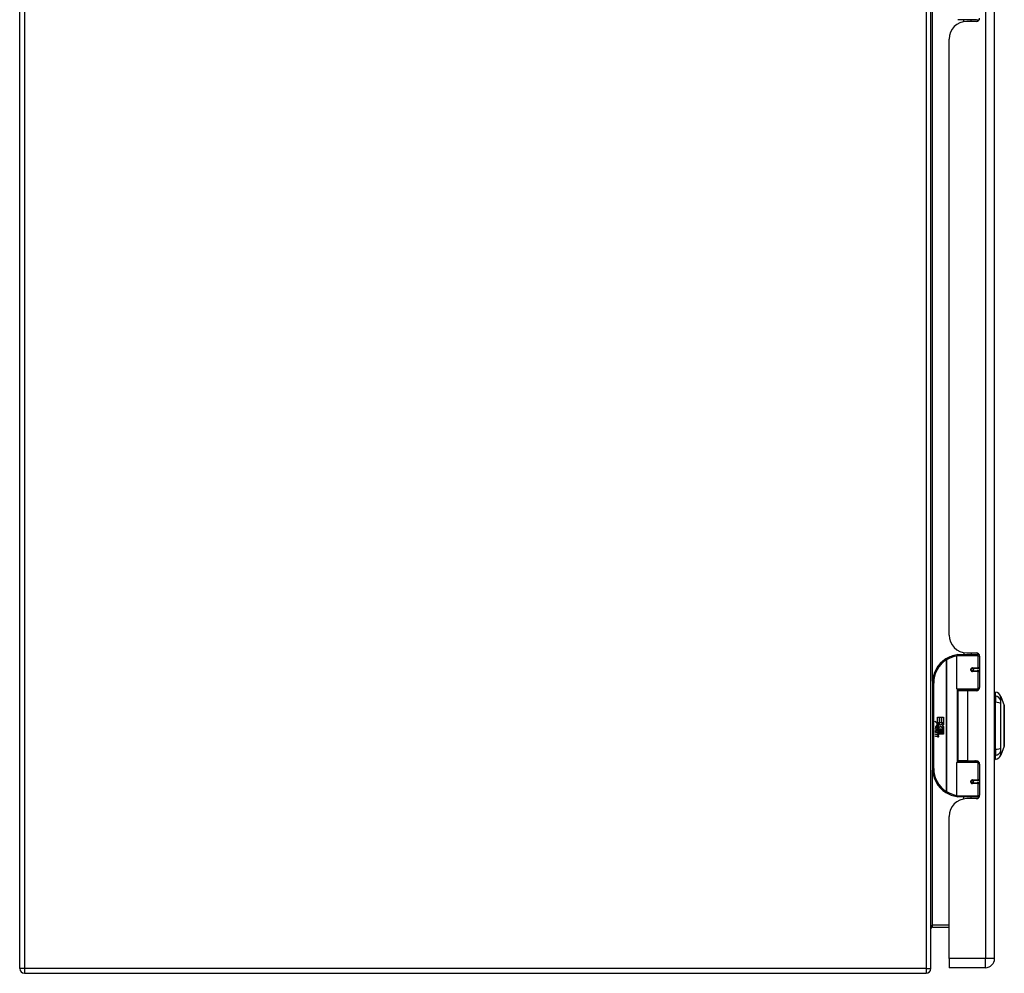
# Model space of a CAD drawing. Header units: inches. Extents: x 22 to 181, y 13 to 126.
# Tile 3 of 9: x 61 to 78, y 52 to 69. Entities that reach past the tile are written whole.
import ezdxf

# ---------------------------------------------------------------- set-up
doc = ezdxf.new("R2010")
doc.units = ezdxf.units.IN
doc.header["$MEASUREMENT"] = 0
doc.layers.add('Visible Edges(ANSI)', color=7, linetype='Continuous', lineweight=25)
doc.layers.add('Visible Tangent Edges(ANSI)', color=7, linetype='Continuous', lineweight=25)

msp = doc.modelspace()

# ---------------------------------------------------------------- linework, layer by layer
at = {"layer": 'Visible Edges(ANSI)'}
for p, q in [((60.714, 52.093), (60.714, 87.925)), ((76.714, 52.093), (76.714, 87.925)), ((77.834, 52.269), (77.834, 87.75)), ((77.519, 68.759), (77.189, 68.759)), ((77.294, 68.724), (77.294, 68.759)), ((77.512, 68.728), (77.346, 68.728)), ((77.42, 68.728), (77.42, 68.759)), ((77.519, 68.759), (77.564, 68.759)), ((77.034, 57.951), (77.034, 68.416)), ((77.169, 57.003), (77.169, 57.588)), ((77.189, 57.608), (77.519, 57.608)), ((77.294, 57.643), (77.294, 57.608)), ((77.346, 57.639), (77.512, 57.639)), ((77.42, 57.639), (77.42, 57.608)), ((77.564, 57.608), (77.519, 57.608)), ((77.571, 57.58), (77.571, 57.032)), ((77.436, 57.363), (77.436, 57.361)), ((77.441, 57.362), (77.436, 57.362)), ((77.528, 57.364), (77.441, 57.364)), ((77.441, 57.32), (77.528, 57.32)), ((77.444, 57.361), (77.444, 57.363)), ((77.444, 57.322), (77.445, 57.32)), ((77.528, 57.364), (77.571, 57.364)), ((77.571, 57.32), (77.528, 57.32)), ((76.744, 57.108), (76.744, 55.608)), ((77.522, 56.988), (77.185, 56.988)), ((77.357, 56.973), (77.189, 56.973)), ((77.189, 56.973), (77.189, 55.742)), ((77.261, 56.988), (77.261, 56.973)), ((77.512, 56.973), (77.357, 56.973)), ((77.452, 56.988), (77.452, 56.973)), ((77.522, 56.988), (77.55, 56.988)), ((77.849, 56.88), (77.849, 56.948)), ((77.849, 56.88), (77.849, 56.769)), ((77.849, 55.946), (77.849, 56.769)), ((77.942, 56.874), (78.004, 56.715)), ((76.784, 56.436), (76.832, 56.411)), ((76.831, 56.392), (76.784, 56.436)), ((76.816, 56.39), (76.831, 56.392)), ((76.86, 56.358), (76.816, 56.39)), ((76.832, 56.508), (76.864, 56.508)), ((76.832, 56.411), (76.832, 56.508)), ((76.835, 56.409), (76.865, 56.394)), ((76.864, 56.409), (76.835, 56.409)), ((76.865, 56.394), (76.855, 56.392)), ((76.855, 56.392), (76.883, 56.372)), ((76.864, 56.508), (76.864, 56.409)), ((76.869, 56.508), (76.901, 56.508)), ((76.869, 56.409), (76.869, 56.508)), ((76.901, 56.409), (76.869, 56.409)), ((76.883, 56.372), (76.936, 56.409)), ((76.901, 56.508), (76.901, 56.409)), ((76.905, 56.409), (76.905, 56.508)), ((76.905, 56.508), (76.937, 56.508)), ((76.936, 56.409), (76.905, 56.409)), ((76.937, 56.374), (76.911, 56.356)), ((76.937, 56.508), (76.937, 56.374)), ((76.799, 56.312), (76.827, 56.288)), ((76.799, 56.296), (76.799, 56.312)), ((76.818, 56.283), (76.799, 56.296)), ((76.799, 56.273), (76.818, 56.28)), ((76.799, 56.257), (76.799, 56.273)), ((76.827, 56.27), (76.799, 56.257)), ((76.799, 56.25), (76.853, 56.24)), ((76.799, 56.236), (76.799, 56.25)), ((76.821, 56.232), (76.799, 56.236)), ((76.799, 56.216), (76.833, 56.21)), ((76.799, 56.203), (76.799, 56.216)), ((76.821, 56.199), (76.799, 56.203)), ((76.81, 56.318), (76.801, 56.318)), ((76.818, 56.28), (76.818, 56.283)), ((76.822, 56.311), (76.822, 56.348)), ((76.827, 56.288), (76.853, 56.302)), ((76.853, 56.246), (76.827, 56.27)), ((76.831, 56.346), (76.831, 56.322)), ((76.853, 56.285), (76.835, 56.278)), ((76.835, 56.278), (76.835, 56.275)), ((76.835, 56.275), (76.853, 56.262)), ((76.838, 56.275), (76.856, 56.283)), ((76.937, 56.275), (76.838, 56.275)), ((76.844, 56.229), (76.844, 56.227)), ((76.853, 56.229), (76.844, 56.229)), ((76.846, 56.271), (76.937, 56.271)), ((76.856, 56.264), (76.846, 56.271)), ((76.849, 56.351), (76.86, 56.358)), ((76.85, 56.226), (76.856, 56.225)), ((76.853, 56.302), (76.853, 56.285)), ((76.853, 56.262), (76.853, 56.246)), ((76.853, 56.24), (76.853, 56.229)), ((76.856, 56.305), (76.936, 56.305)), ((76.856, 56.283), (76.856, 56.305)), ((76.856, 56.242), (76.856, 56.264)), ((76.937, 56.242), (76.856, 56.242)), ((76.856, 56.237), (76.937, 56.237)), ((76.856, 56.225), (76.856, 56.237)), ((76.887, 56.342), (76.857, 56.321)), ((76.937, 56.208), (76.858, 56.208)), ((76.936, 56.305), (76.887, 56.342)), ((76.911, 56.356), (76.937, 56.342)), ((76.937, 56.342), (76.937, 56.275)), ((76.937, 56.271), (76.937, 56.242)), ((76.937, 56.237), (76.937, 56.208)), ((76.799, 56.182), (76.833, 56.176)), ((76.799, 56.169), (76.799, 56.182)), ((76.833, 56.162), (76.799, 56.169)), ((77.849, 55.946), (77.849, 55.835)), ((78.004, 56.001), (77.942, 55.841)), ((77.169, 55.127), (77.169, 55.712)), ((77.185, 55.728), (77.522, 55.728)), ((77.357, 55.742), (77.189, 55.742)), ((77.261, 55.728), (77.261, 55.742)), ((77.357, 55.742), (77.512, 55.742)), ((77.452, 55.728), (77.452, 55.742)), ((77.55, 55.728), (77.522, 55.728)), ((77.571, 55.683), (77.571, 55.136)), ((77.849, 55.767), (77.849, 55.835)), ((77.436, 55.352), (77.436, 55.354)), ((77.436, 55.354), (77.441, 55.354)), ((77.528, 55.395), (77.441, 55.395)), ((77.441, 55.352), (77.528, 55.352)), ((77.444, 55.393), (77.445, 55.395)), ((77.444, 55.354), (77.444, 55.352)), ((77.528, 55.395), (77.571, 55.395)), ((77.571, 55.352), (77.528, 55.352)), ((77.519, 55.108), (77.189, 55.108)), ((77.294, 55.072), (77.294, 55.108)), ((77.512, 55.077), (77.346, 55.077)), ((77.42, 55.077), (77.42, 55.108)), ((77.519, 55.108), (77.564, 55.108)), ((77.034, 52.269), (77.034, 54.765)), ((76.745, 52.822), (77.034, 52.822)), ((77.034, 52.269), (77.034, 52.108)), ((77.673, 52.108), (77.034, 52.108)), ((60.798, 52.009), (76.63, 52.009))]:
    msp.add_line(p, q, dxfattribs=at)
at = {"layer": 'Visible Edges(ANSI)', "flags": 128}
for points in [[(77.176, 57.603), (77.176, 57.603), (77.176, 57.603), (77.175, 57.603), (77.175, 57.603), (77.175, 57.603), (77.175, 57.603), (77.174, 57.603), (77.174, 57.603), (77.174, 57.603), (77.174, 57.603), (77.173, 57.603), (77.173, 57.603), (77.173, 57.603), (77.173, 57.603), (77.172, 57.602), (77.172, 57.602), (77.172, 57.602), (77.172, 57.602), (77.171, 57.602), (77.171, 57.602), (77.171, 57.602), (77.171, 57.602), (77.17, 57.602), (77.17, 57.602)], [(77.441, 57.32), (77.439, 57.32), (77.436, 57.321), (77.433, 57.322), (77.431, 57.323), (77.429, 57.324), (77.426, 57.326), (77.424, 57.328), (77.423, 57.331), (77.421, 57.333), (77.42, 57.336), (77.42, 57.339), (77.42, 57.342), (77.42, 57.345), (77.42, 57.348), (77.421, 57.351), (77.423, 57.353), (77.424, 57.356), (77.426, 57.358), (77.429, 57.359), (77.431, 57.361), (77.433, 57.362), (77.436, 57.363), (77.439, 57.363), (77.441, 57.364)], [(77.488, 56.973), (77.491, 56.974), (77.493, 56.975), (77.496, 56.976), (77.498, 56.977), (77.501, 56.978), (77.503, 56.979), (77.506, 56.979), (77.509, 56.98), (77.511, 56.981), (77.514, 56.981), (77.516, 56.982), (77.519, 56.983), (77.521, 56.983), (77.524, 56.984), (77.526, 56.984), (77.529, 56.985), (77.532, 56.985), (77.534, 56.986), (77.537, 56.986), (77.539, 56.986), (77.542, 56.987), (77.545, 56.987), (77.547, 56.987), (77.55, 56.987)], [(78.004, 56.003), (78.004, 56.003), (78.004, 56.004), (78.004, 56.006), (78.004, 56.009), (78.004, 56.013), (78.004, 56.018), (78.004, 56.023), (78.004, 56.03), (78.004, 56.037), (78.004, 56.044), (78.004, 56.053), (78.004, 56.062), (78.004, 56.072), (78.004, 56.083), (78.004, 56.094), (78.004, 56.106), (78.004, 56.119), (78.004, 56.132), (78.004, 56.146), (78.004, 56.16), (78.004, 56.175), (78.004, 56.19), (78.004, 56.205), (78.004, 56.221), (78.004, 56.238), (78.004, 56.254), (78.004, 56.271), (78.004, 56.288), (78.004, 56.305), (78.004, 56.323), (78.004, 56.34), (78.004, 56.358), (78.004, 56.375), (78.004, 56.393), (78.004, 56.41), (78.004, 56.427), (78.004, 56.444), (78.004, 56.461), (78.004, 56.477), (78.004, 56.494), (78.004, 56.51), (78.004, 56.525), (78.004, 56.541), (78.004, 56.555), (78.004, 56.57), (78.004, 56.583), (78.004, 56.596), (78.004, 56.609), (78.004, 56.621), (78.004, 56.632), (78.004, 56.643), (78.004, 56.653), (78.004, 56.662), (78.004, 56.671), (78.004, 56.679), (78.004, 56.686), (78.004, 56.692), (78.004, 56.698), (78.004, 56.702), (78.004, 56.706), (78.004, 56.709), (78.004, 56.711), (78.004, 56.712), (78.004, 56.713)], [(77.55, 55.728), (77.547, 55.728), (77.545, 55.729), (77.542, 55.729), (77.539, 55.729), (77.537, 55.729), (77.534, 55.73), (77.532, 55.73), (77.529, 55.731), (77.526, 55.731), (77.524, 55.732), (77.521, 55.732), (77.519, 55.733), (77.516, 55.733), (77.514, 55.734), (77.511, 55.735), (77.509, 55.735), (77.506, 55.736), (77.503, 55.737), (77.501, 55.738), (77.498, 55.738), (77.496, 55.739), (77.493, 55.74), (77.491, 55.741), (77.488, 55.742)], [(77.441, 55.352), (77.439, 55.352), (77.436, 55.352), (77.433, 55.353), (77.431, 55.354), (77.429, 55.356), (77.426, 55.358), (77.424, 55.36), (77.423, 55.362), (77.421, 55.365), (77.42, 55.368), (77.42, 55.37), (77.42, 55.373), (77.42, 55.376), (77.42, 55.379), (77.421, 55.382), (77.423, 55.385), (77.424, 55.387), (77.426, 55.389), (77.429, 55.391), (77.431, 55.392), (77.433, 55.394), (77.436, 55.394), (77.439, 55.395), (77.441, 55.395)], [(77.17, 55.113), (77.17, 55.113), (77.171, 55.113), (77.171, 55.113), (77.171, 55.113), (77.171, 55.113), (77.172, 55.113), (77.172, 55.113), (77.172, 55.113), (77.172, 55.113), (77.173, 55.113), (77.173, 55.113), (77.173, 55.113), (77.173, 55.113), (77.174, 55.113), (77.174, 55.113), (77.174, 55.113), (77.174, 55.113), (77.175, 55.113), (77.175, 55.112), (77.175, 55.112), (77.175, 55.112), (77.176, 55.112), (77.176, 55.112), (77.176, 55.112)]]:
    msp.add_lwpolyline(points, dxfattribs=at)
at = {"layer": 'Visible Edges(ANSI)'}
for centre in [(77.441, 57.342), (77.441, 55.373)]:
    msp.add_circle(centre, 0.0197, dxfattribs=at)
for centre, radius, start, end in [((77.346, 68.416), 0.312, 90, 180), ((77.512, 68.787), 0.0591, 270, 0), ((77.346, 57.951), 0.312, 180, 270), ((77.244, 57.108), 0.5, 98.5081, 122.2377), ((77.189, 57.588), 0.0197, 90, 180), ((77.512, 57.58), 0.0591, 0, 90), ((77.244, 57.108), 0.5, 122.2377, 180), ((77.441, 57.342), 0.0217, 279.147, 90), ((77.185, 57.003), 0.0157, 180, 270), ((77.512, 57.032), 0.0591, 270, 0), ((77.857, 56.889), 0.0394, 101.537, 126.8699), ((77.832, 56.831), 0.118, 21.2505, 81.3991), ((77.999, 56.713), 0.00492, 0.2088, 21.2505), ((76.819, 56.342), 0.0197, 86.5646, 171.5605), ((76.859, 56.336), 0.0607, 171.5605, 197.3343), ((76.839, 56.33), 0.0307, 154.6784, 202.5609), ((76.82, 56.339), 0.0096, 73.5261, 154.6784), ((76.818, 56.322), 0.0398, 44.1684, 86.5646), ((76.813, 56.187), 0.0465, 57.5992, 80), ((76.814, 56.153), 0.0465, 58.5584, 80.8257), ((76.834, 56.337), 0.0282, 246.1555, 293.8445), ((76.829, 56.33), 0.0168, 19.3797, 82.9975), ((76.836, 56.331), 0.00955, 241.4547, 321.1652), ((76.835, 56.222), 0.0123, 260, 293.5571), ((76.831, 56.215), 0.0126, 6.03, 57.5992), ((76.838, 56.216), 0.006, 293.5571, 6.03), ((76.839, 56.224), 0.0288, 273.6169, 286.9928), ((76.83, 56.173), 0.0246, 359.6788, 63.9508), ((76.835, 56.332), 0.0109, 321.1652, 19.3797), ((76.831, 56.206), 0.024, 359.4776, 57.4114), ((76.839, 56.325), 0.0152, 293.8445, 355.0802), ((76.825, 56.329), 0.0299, 350.4085, 44.1684), ((76.845, 56.206), 0.0101, 286.9928, 359.4776), ((76.825, 56.329), 0.033, 347.079, 43.1785), ((76.834, 56.208), 0.024, 358.7952, 46.5849), ((76.835, 56.188), 0.0123, 259.9922, 293.5487), ((76.838, 56.191), 0.0288, 259, 288.4748), ((76.831, 56.182), 0.0126, 6.1027, 57.6083), ((76.838, 56.182), 0.006, 293.5487, 6.1027), ((76.844, 56.173), 0.0105, 288.4748, 359.6788), ((77.999, 56.003), 0.00492, 338.7495, 359.7912), ((77.185, 55.712), 0.0157, 90, 180), ((77.512, 55.683), 0.0591, 0, 90), ((77.857, 55.826), 0.0394, 233.1301, 258.463), ((77.832, 55.884), 0.118, 278.6009, 338.7495), ((77.244, 55.608), 0.5, 180, 237.7623), ((77.441, 55.373), 0.0217, 270, 80.853), ((77.244, 55.608), 0.5, 237.7623, 261.4919), ((77.346, 54.765), 0.312, 90, 180), ((77.189, 55.127), 0.0197, 180, 270), ((77.512, 55.136), 0.0591, 270, 0), ((76.745, 52.791), 0.031, 90, 180), ((77.673, 52.269), 0.161, 270, 0), ((60.798, 52.093), 0.084, 180, 270), ((76.63, 52.093), 0.084, 270, 0)]:
    msp.add_arc(centre, radius, start, end, dxfattribs=at)
at = {"layer": 'Visible Tangent Edges(ANSI)'}
for p, q in [((60.798, 87.925), (60.798, 52.093)), ((76.63, 87.925), (76.63, 52.093)), ((77.673, 87.75), (77.673, 52.269)), ((76.745, 57.139), (76.745, 69.228)), ((77.561, 68.759), (77.561, 68.755)), ((77.538, 57.588), (77.169, 57.588)), ((77.538, 57.588), (77.57, 57.588)), ((77.538, 57.588), (77.538, 57.373)), ((77.561, 57.611), (77.561, 57.608)), ((76.977, 57.531), (76.988, 57.514)), ((76.988, 57.514), (76.988, 55.201)), ((76.988, 57.514), (76.992, 57.514)), ((76.992, 55.201), (76.992, 57.514)), ((77.446, 57.373), (77.538, 57.373)), ((77.538, 57.31), (77.446, 57.31)), ((77.571, 57.373), (77.538, 57.373)), ((77.538, 57.31), (77.538, 57.003)), ((77.538, 57.31), (77.571, 57.31)), ((76.744, 57.108), (76.764, 57.108)), ((76.764, 55.608), (76.764, 57.108)), ((77.169, 57.003), (77.538, 57.003)), ((77.177, 56.99), (77.177, 55.725)), ((77.357, 56.973), (77.357, 55.742)), ((77.563, 57.003), (77.538, 57.003)), ((77.538, 55.712), (77.169, 55.712)), ((77.538, 55.712), (77.563, 55.712)), ((77.538, 55.712), (77.538, 55.405)), ((76.764, 55.608), (76.744, 55.608)), ((76.745, 52.853), (76.745, 55.576)), ((77.446, 55.405), (77.538, 55.405)), ((77.538, 55.342), (77.446, 55.342)), ((77.571, 55.405), (77.538, 55.405)), ((77.538, 55.342), (77.538, 55.127)), ((77.538, 55.342), (77.571, 55.342)), ((76.988, 55.201), (76.977, 55.185)), ((76.992, 55.201), (76.988, 55.201)), ((77.169, 55.127), (77.538, 55.127)), ((77.57, 55.127), (77.538, 55.127)), ((77.561, 55.108), (77.561, 55.104)), ((77.034, 52.853), (76.745, 52.853)), ((76.745, 52.822), (76.745, 52.853)), ((77.673, 52.269), (77.034, 52.269)), ((77.834, 52.269), (77.673, 52.269)), ((77.673, 52.108), (77.673, 52.269)), ((60.798, 52.093), (60.714, 52.093)), ((76.63, 52.093), (60.798, 52.093)), ((60.798, 52.093), (60.798, 52.009)), ((76.63, 52.093), (76.63, 52.009)), ((76.63, 52.093), (76.714, 52.093))]:
    msp.add_line(p, q, dxfattribs=at)
at = {"layer": 'Visible Tangent Edges(ANSI)', "flags": 128}
for points in [[(77.446, 57.373), (77.442, 57.373), (77.438, 57.372), (77.434, 57.371), (77.43, 57.37), (77.426, 57.367), (77.423, 57.365), (77.42, 57.362), (77.418, 57.358), (77.415, 57.354), (77.414, 57.35), (77.413, 57.346), (77.413, 57.342), (77.413, 57.338), (77.414, 57.333), (77.416, 57.329), (77.418, 57.326), (77.42, 57.322), (77.423, 57.319), (77.426, 57.316), (77.43, 57.314), (77.434, 57.313), (77.438, 57.311), (77.442, 57.311), (77.446, 57.31)], [(77.55, 56.987), (77.546, 56.987), (77.542, 56.987), (77.538, 56.987), (77.533, 56.987), (77.529, 56.986), (77.525, 56.986), (77.521, 56.986), (77.517, 56.985), (77.513, 56.985), (77.509, 56.984), (77.504, 56.984), (77.5, 56.983), (77.496, 56.983), (77.492, 56.982), (77.488, 56.982), (77.484, 56.981), (77.48, 56.98), (77.476, 56.979), (77.472, 56.979), (77.468, 56.978), (77.464, 56.977), (77.46, 56.976), (77.456, 56.975), (77.452, 56.974)], [(77.943, 56.798), (77.943, 56.806), (77.943, 56.811), (77.943, 56.817), (77.943, 56.822), (77.943, 56.827), (77.943, 56.832), (77.943, 56.836), (77.943, 56.84), (77.943, 56.844), (77.943, 56.848), (77.942, 56.852), (77.942, 56.855), (77.942, 56.858), (77.942, 56.861), (77.942, 56.863), (77.942, 56.866), (77.942, 56.868), (77.942, 56.869), (77.942, 56.871), (77.942, 56.872), (77.942, 56.873), (77.942, 56.874), (77.942, 56.874), (77.942, 56.874)], [(77.943, 55.969), (77.943, 56.003), (77.943, 56.034), (77.943, 56.065), (77.943, 56.097), (77.943, 56.129), (77.942, 56.161), (77.942, 56.193), (77.942, 56.226), (77.942, 56.259), (77.942, 56.291), (77.942, 56.324), (77.942, 56.357), (77.942, 56.39), (77.942, 56.423), (77.942, 56.456), (77.942, 56.489), (77.942, 56.522), (77.942, 56.554), (77.943, 56.586), (77.943, 56.618), (77.943, 56.65), (77.943, 56.682), (77.943, 56.713), (77.943, 56.746)], [(77.943, 56.746), (77.943, 56.749), (77.943, 56.752), (77.943, 56.754), (77.943, 56.757), (77.943, 56.76), (77.943, 56.762), (77.943, 56.765), (77.943, 56.767), (77.943, 56.77), (77.943, 56.772), (77.943, 56.774), (77.943, 56.776), (77.943, 56.779), (77.943, 56.781), (77.943, 56.783), (77.943, 56.785), (77.943, 56.786), (77.943, 56.788), (77.943, 56.79), (77.943, 56.792), (77.943, 56.793), (77.943, 56.795), (77.943, 56.796), (77.943, 56.798)], [(78.004, 56.715), (78.004, 56.714), (78.004, 56.714), (78.004, 56.713), (78.004, 56.712), (78.004, 56.711), (78.004, 56.709), (78.004, 56.707), (78.004, 56.705), (78.004, 56.702), (78.004, 56.7), (78.004, 56.697), (78.004, 56.693), (78.004, 56.69), (78.004, 56.686), (78.004, 56.681), (78.004, 56.677), (78.004, 56.672), (78.004, 56.667), (78.004, 56.662), (78.004, 56.657), (78.004, 56.651), (78.004, 56.645), (78.004, 56.639), (78.004, 56.632)], [(78.004, 56.632), (78.004, 56.63), (78.004, 56.629), (78.004, 56.627), (78.004, 56.625), (78.004, 56.623), (78.004, 56.621), (78.004, 56.619), (78.004, 56.618), (78.004, 56.616), (78.004, 56.614), (78.004, 56.612), (78.004, 56.61), (78.004, 56.608), (78.004, 56.606), (78.004, 56.604), (78.004, 56.602), (78.004, 56.6), (78.004, 56.598), (78.004, 56.596), (78.004, 56.594), (78.004, 56.592), (78.004, 56.589), (78.004, 56.587), (78.004, 56.585)], [(78.004, 56.585), (78.004, 56.569), (78.004, 56.552), (78.004, 56.535), (78.004, 56.516), (78.004, 56.498), (78.004, 56.479), (78.004, 56.459), (78.004, 56.439), (78.004, 56.419), (78.004, 56.399), (78.004, 56.378), (78.004, 56.358), (78.004, 56.337), (78.004, 56.316), (78.004, 56.296), (78.004, 56.276), (78.004, 56.256), (78.004, 56.236), (78.004, 56.217), (78.004, 56.199), (78.004, 56.18), (78.004, 56.163), (78.004, 56.146), (78.004, 56.13)], [(78.004, 56.13), (78.004, 56.128), (78.004, 56.126), (78.004, 56.124), (78.004, 56.122), (78.004, 56.12), (78.004, 56.118), (78.004, 56.115), (78.004, 56.113), (78.004, 56.111), (78.004, 56.109), (78.004, 56.107), (78.004, 56.105), (78.004, 56.104), (78.004, 56.102), (78.004, 56.1), (78.004, 56.098), (78.004, 56.096), (78.004, 56.094), (78.004, 56.092), (78.004, 56.09), (78.004, 56.088), (78.004, 56.087), (78.004, 56.085), (78.004, 56.083)], [(78.004, 56.083), (78.004, 56.077), (78.004, 56.07), (78.004, 56.064), (78.004, 56.059), (78.004, 56.053), (78.004, 56.048), (78.004, 56.043), (78.004, 56.038), (78.004, 56.034), (78.004, 56.03), (78.004, 56.026), (78.004, 56.022), (78.004, 56.019), (78.004, 56.016), (78.004, 56.013), (78.004, 56.01), (78.004, 56.008), (78.004, 56.006), (78.004, 56.005), (78.004, 56.003), (78.004, 56.002), (78.004, 56.001), (78.004, 56.001), (78.004, 56.001)], [(77.942, 55.841), (77.942, 55.841), (77.942, 55.842), (77.942, 55.842), (77.942, 55.843), (77.942, 55.844), (77.942, 55.846), (77.942, 55.848), (77.942, 55.85), (77.942, 55.852), (77.942, 55.855), (77.942, 55.857), (77.942, 55.86), (77.942, 55.864), (77.943, 55.867), (77.943, 55.871), (77.943, 55.875), (77.943, 55.879), (77.943, 55.884), (77.943, 55.888), (77.943, 55.893), (77.943, 55.899), (77.943, 55.904), (77.943, 55.909), (77.943, 55.918)], [(77.943, 55.918), (77.943, 55.919), (77.943, 55.921), (77.943, 55.922), (77.943, 55.924), (77.943, 55.925), (77.943, 55.927), (77.943, 55.929), (77.943, 55.931), (77.943, 55.933), (77.943, 55.935), (77.943, 55.937), (77.943, 55.939), (77.943, 55.941), (77.943, 55.943), (77.943, 55.946), (77.943, 55.948), (77.943, 55.951), (77.943, 55.953), (77.943, 55.956), (77.943, 55.958), (77.943, 55.961), (77.943, 55.964), (77.943, 55.966), (77.943, 55.969)], [(77.452, 55.741), (77.456, 55.74), (77.46, 55.739), (77.464, 55.738), (77.468, 55.738), (77.472, 55.737), (77.476, 55.736), (77.48, 55.735), (77.484, 55.734), (77.488, 55.734), (77.492, 55.733), (77.496, 55.732), (77.5, 55.732), (77.504, 55.731), (77.509, 55.731), (77.513, 55.73), (77.517, 55.73), (77.521, 55.73), (77.525, 55.729), (77.529, 55.729), (77.533, 55.729), (77.538, 55.728), (77.542, 55.728), (77.546, 55.728), (77.55, 55.728)], [(77.446, 55.405), (77.442, 55.405), (77.438, 55.404), (77.434, 55.403), (77.43, 55.401), (77.426, 55.399), (77.423, 55.396), (77.42, 55.393), (77.418, 55.39), (77.416, 55.386), (77.414, 55.382), (77.413, 55.378), (77.413, 55.373), (77.413, 55.369), (77.414, 55.365), (77.415, 55.361), (77.418, 55.357), (77.42, 55.354), (77.423, 55.351), (77.426, 55.348), (77.43, 55.346), (77.434, 55.344), (77.438, 55.343), (77.442, 55.342), (77.446, 55.342)]]:
    msp.add_lwpolyline(points, dxfattribs=at)
at = {"layer": 'Visible Tangent Edges(ANSI)'}
for centre, start, end in [((77.248, 57.108), 99.4349, 122.2377), ((77.244, 57.108), 122.2377, 180), ((77.244, 55.608), 180, 237.7623), ((77.248, 55.608), 237.7623, 260.5651)]:
    msp.add_arc(centre, 0.48, start, end, dxfattribs=at)
for centre, major_axis, ratio, start_param, end_param in [((77.173, 57.583), (-0.0029, 0.0195), 0.187781, 5.698095, 6.283185), ((77.519, 57.588), (0, 0.0197), 0.965926, 4.712389, 6.283185), ((76.988, 57.514), (-0.0105, 0.0167), 0.161367, 4.610972, 6.283185), ((77.441, 57.373), (0, -0.00984), 0.476565, 0, 1.570796), ((77.441, 57.31), (0, 0.00984), 0.476565, 4.712389, 6.283185), ((77.528, 57.373), (0, -0.00984), 0.965926, 0, 1.570796), ((77.528, 57.31), (0, 0.00984), 0.965926, 4.712389, 6.283185), ((77.522, 57.003), (0, -0.0157), 0.965926, 0, 1.570796), ((77.829, 56.77), (0.117, -0.016), 0.948273, 0.391156, 1.528426), ((77.829, 56.732), (0.118, 0.005), 0.314585, 0.249322, 1.386592), ((77.829, 55.983), (0.118, -0.005), 0.314585, 4.896593, 6.033863), ((77.829, 55.945), (0.117, 0.016), 0.948273, 4.754759, 5.892029), ((77.522, 55.712), (0, 0.0157), 0.965926, 4.712389, 6.283185), ((77.441, 55.405), (0, -0.00984), 0.476565, 0, 1.570796), ((77.441, 55.342), (0, 0.00984), 0.476565, 4.712389, 6.283185), ((77.528, 55.405), (0, -0.00984), 0.965926, 0, 1.570796), ((77.528, 55.342), (0, 0.00984), 0.965926, 4.712389, 6.283185), ((76.988, 55.201), (-0.0105, -0.0167), 0.161367, 0, 1.672214), ((77.173, 55.133), (-0.0029, -0.0195), 0.187781, 0, 0.58509), ((77.519, 55.127), (0, -0.0197), 0.965926, 0, 1.570796), ((76.745, 52.791), (0, 0.062), 0.5, 0, 1.570796)]:
    msp.add_ellipse(centre, major_axis=major_axis, ratio=ratio, start_param=start_param, end_param=end_param, dxfattribs=at)

doc.saveas('drawing.dxf')
